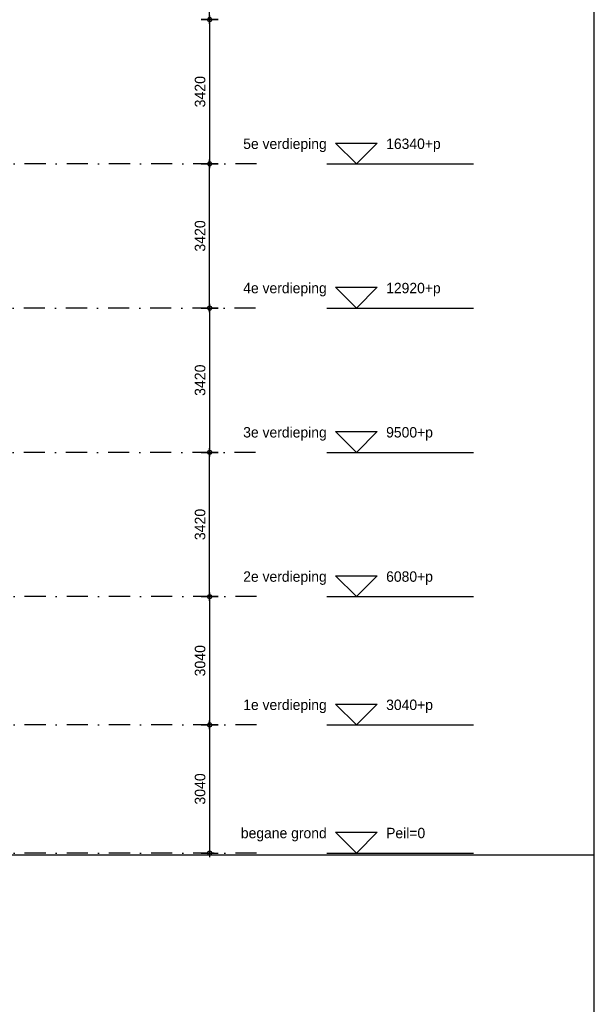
# Model space of a CAD drawing. Extents: x 0 to 140000, y 0 to 84100.
# Tile 99 of 105: x 125367 to 139000, y 42050 to 65392. Entities that reach past the tile are written whole.
import ezdxf
from ezdxf.enums import TextEntityAlignment as Align

# ---------------------------------------------------------------- set-up
doc = ezdxf.new("R2010")
doc.units = 0
doc.header["$LTSCALE"] = 100
doc.header["$MEASUREMENT"] = 0
doc.header["$PDMODE"] = 35
doc.header["$PDSIZE"] = 5
for name, pattern in [('B0201', [50, 31.25, -6.25, 6.25, -6.25]), ('B0403', [37.5, 25, -12.5]), ('DASHDOT', [1, 0.5, -0.25, 0, -0.25])]:
    doc.linetypes.add(name, pattern=pattern)
doc.layers.get('0').update_dxf_attribs({"linetype": 'CONTINUOUS'})
doc.layers.get('DEFPOINTS').update_dxf_attribs({"linetype": 'CONTINUOUS'})
for name, color, linetype in [('AL$7A---_STRAMIEN', 42, 'B0201'), ('AL11----_GRONDWERK', 4, 'CONTINUOUS'), ('AM$1A---_ALGEMEEN', 1, 'CONTINUOUS'), ('BL$8A---_HULPLIJNEN', 1, 'CONTINUOUS')]:
    doc.layers.add(name, color=color, linetype=linetype)
doc.styles.add('B-01', font='b-gbp')
doc.dimstyles.new('1732', dxfattribs={"dimscale": 100, "dimtxt": 2.5, "dimasz": 1, "dimexe": 0.18, "dimexo": 0.0625, "dimgap": 1, "dimtad": 1, "dimdec": 0, "dimzin": 0, "dimtxsty": 'B-01', "dimblk1": 'B-TOD', "dimblk2": 'B-TOD', "dimsah": 1, "dimcen": 1, "dimse1": 1, "dimse2": 1, "dimclrt": 2, "dimazin": 3, "dimtfac": 1, "dimtdec": 1, "dimtmove": 0, "dimatfit": 3, "dimtolj": 1, "dimtzin": 0})

# ---------------------------------------------------------------- blocks, each defined once
blk = doc.blocks.new('B-TOD')
for p, q in [((-1, 0), (1, 0)), ((0, -2), (0, 2))]:
    blk.add_line(p, q)
blk.add_circle((0, 0), 0.5)
blk = doc.blocks.new('*D55')
at = {"color": 0, "linetype": 'BYBLOCK'}
blk.add_line((129873, 51815), (129873, 55035), dxfattribs=at)
at = {"layer": 'DEFPOINTS', "color": 0, "linetype": 'BYBLOCK'}
for p in [(129473, 55135), (129873, 55135), (129510, 51715)]:
    blk.add_point(p, dxfattribs=at)
at = {"color": 0, "linetype": 'BYBLOCK', "xscale": 100, "yscale": 100, "zscale": 100}
for p, rotation in [((129873, 55135), 90), ((129873, 51715), 270)]:
    blk.add_blockref('B-TOD', p, dxfattribs=dict(at, rotation=rotation))
at = {"color": 2, "linetype": 'BYBLOCK', "insert": (129648, 53425), "char_height": 250, "attachment_point": 5, "rotation": 90, "style": 'B-01'}
blk.add_mtext('\\A1;3420', dxfattribs=at)
blk = doc.blocks.new('*D56')
at = {"color": 0, "linetype": 'BYBLOCK'}
blk.add_line((129873, 58455), (129873, 55235), dxfattribs=at)
at = {"layer": 'DEFPOINTS', "color": 0, "linetype": 'BYBLOCK'}
for p in [(129510, 58555), (129473, 55135), (129873, 55135)]:
    blk.add_point(p, dxfattribs=at)
at = {"color": 0, "linetype": 'BYBLOCK', "xscale": 100, "yscale": 100, "zscale": 100}
for p, rotation in [((129873, 58555), 90), ((129873, 55135), 270)]:
    blk.add_blockref('B-TOD', p, dxfattribs=dict(at, rotation=rotation))
at = {"color": 2, "linetype": 'BYBLOCK', "insert": (129648, 56845), "char_height": 250, "attachment_point": 5, "rotation": 90, "style": 'B-01'}
blk.add_mtext('\\A1;3420', dxfattribs=at)
blk = doc.blocks.new('*D57')
at = {"color": 0, "linetype": 'BYBLOCK'}
blk.add_line((129873, 65295), (129873, 62075), dxfattribs=at)
at = {"layer": 'DEFPOINTS', "color": 0, "linetype": 'BYBLOCK'}
for p in [(129510, 65395), (129473, 61975), (129873, 61975)]:
    blk.add_point(p, dxfattribs=at)
at = {"color": 0, "linetype": 'BYBLOCK', "xscale": 100, "yscale": 100, "zscale": 100}
for p, rotation in [((129873, 65395), 90), ((129873, 61975), 270)]:
    blk.add_blockref('B-TOD', p, dxfattribs=dict(at, rotation=rotation))
at = {"color": 2, "linetype": 'BYBLOCK', "insert": (129648, 63685), "char_height": 250, "attachment_point": 5, "rotation": 90, "style": 'B-01'}
blk.add_mtext('\\A1;3420', dxfattribs=at)
blk = doc.blocks.new('*D58')
at = {"color": 0, "linetype": 'BYBLOCK'}
blk.add_line((129873, 58655), (129873, 61875), dxfattribs=at)
at = {"layer": 'DEFPOINTS', "color": 0, "linetype": 'BYBLOCK'}
for p in [(129473, 61975), (129873, 61975), (129510, 58555)]:
    blk.add_point(p, dxfattribs=at)
at = {"color": 0, "linetype": 'BYBLOCK', "xscale": 100, "yscale": 100, "zscale": 100}
for p, rotation in [((129873, 61975), 90), ((129873, 58555), 270)]:
    blk.add_blockref('B-TOD', p, dxfattribs=dict(at, rotation=rotation))
at = {"color": 2, "linetype": 'BYBLOCK', "insert": (129648, 60265), "char_height": 250, "attachment_point": 5, "rotation": 90, "style": 'B-01'}
blk.add_mtext('\\A1;3420', dxfattribs=at)
blk = doc.blocks.new('*D59')
at = {"color": 0, "linetype": 'BYBLOCK'}
blk.add_line((129873, 65495), (129873, 68715), dxfattribs=at)
at = {"layer": 'DEFPOINTS', "color": 0, "linetype": 'BYBLOCK'}
for p in [(129473, 68815), (129873, 68815), (129510, 65395)]:
    blk.add_point(p, dxfattribs=at)
at = {"color": 0, "linetype": 'BYBLOCK', "xscale": 100, "yscale": 100, "zscale": 100}
for p, rotation in [((129873, 68815), 90), ((129873, 65395), 270)]:
    blk.add_blockref('B-TOD', p, dxfattribs=dict(at, rotation=rotation))
at = {"color": 2, "linetype": 'BYBLOCK', "insert": (129648, 67105), "char_height": 250, "attachment_point": 5, "rotation": 90, "style": 'B-01'}
blk.add_mtext('\\A1;3420', dxfattribs=at)
blk = doc.blocks.new('*D61')
at = {"color": 0, "linetype": 'BYBLOCK'}
blk.add_line((129873, 48575), (129873, 45735), dxfattribs=at)
at = {"layer": 'DEFPOINTS', "color": 0, "linetype": 'BYBLOCK'}
for p in [(129523, 48675), (129473, 45635), (129873, 45635)]:
    blk.add_point(p, dxfattribs=at)
at = {"color": 0, "linetype": 'BYBLOCK', "xscale": 100, "yscale": 100, "zscale": 100}
for p, rotation in [((129873, 48675), 90), ((129873, 45635), 270)]:
    blk.add_blockref('B-TOD', p, dxfattribs=dict(at, rotation=rotation))
at = {"color": 2, "linetype": 'BYBLOCK', "insert": (129648, 47155), "char_height": 250, "attachment_point": 5, "rotation": 90, "style": 'B-01'}
blk.add_mtext('\\A1;3040', dxfattribs=at)
blk = doc.blocks.new('AS01PM01')
for p, q in [((-7, 7), (7, 7)), ((0, 0), (-7, 7)), ((0, 0), (7, 7)), ((-10, 0), (39.4, 0))]:
    blk.add_line(p, q)
at = {"color": 7, "style": 'B-01'}
blk.add_attdef('PEILM', text='', height=3.5, dxfattribs=at).set_placement((-10, 5), align=Align.RIGHT)
blk.add_attdef('OMSCHR', (10, 5), '', height=3.5, dxfattribs=at)
blk = doc.blocks.new('*D62')
at = {"color": 0, "linetype": 'BYBLOCK'}
blk.add_line((129873, 51615), (129873, 48775), dxfattribs=at)
at = {"layer": 'DEFPOINTS', "color": 0, "linetype": 'BYBLOCK'}
for p in [(132050, 51715), (129873, 48675), (132000, 48675)]:
    blk.add_point(p, dxfattribs=at)
at = {"color": 0, "linetype": 'BYBLOCK', "xscale": 100, "yscale": 100, "zscale": 100}
for p, rotation in [((129873, 51715), 90), ((129873, 48675), 270)]:
    blk.add_blockref('B-TOD', p, dxfattribs=dict(at, rotation=rotation))
at = {"color": 2, "linetype": 'BYBLOCK', "insert": (129648, 50195), "char_height": 250, "attachment_point": 5, "rotation": 90, "style": 'B-01'}
blk.add_mtext('\\A1;3040', dxfattribs=at)
blk = doc.blocks.new('BORDER')
at = {"linetype": 'BYBLOCK'}
blk.add_line((1, 0), (1, 1), dxfattribs=at)

msp = doc.modelspace()

# ---------------------------------------------------------------- linework, layer by layer
at = {"layer": 'AL$7A---_STRAMIEN', "color": 1, "linetype": 'DASHDOT', "ltscale": 10}
for p, q in [((130984.9, 61974.7), (101998.1, 61974.7)), ((130964.8, 58554.7), (9153.4, 58554.7)), ((130964.8, 55134.7), (9153.4, 55134.7)), ((130984.9, 51714.7), (9173.5, 51714.7)), ((130984.9, 48674.7), (100957.8, 48674.7)), ((130984.9, 45634.7), (120636.2, 45634.7))]:
    msp.add_line(p, q, dxfattribs=at)
at = {"layer": 'AL11----_GRONDWERK'}
msp.add_line((139000, 45584.7), (121094.5, 45584.7), dxfattribs=at)

# ---------------------------------------------------------------- block references
at = {"layer": 'AM$1A---_ALGEMEEN', "xscale": 70.5, "yscale": 70.5, "zscale": 70.5}
for p, values in [((133356.3, 61974.7), {'OMSCHR': '16340+p', 'PEILM': '5e verdieping'}), ((133356.3, 58554.7), {'OMSCHR': '12920+p', 'PEILM': '4e verdieping'}), ((133356.3, 55134.7), {'OMSCHR': '9500+p', 'PEILM': '3e verdieping'}), ((133356.3, 51714.7), {'OMSCHR': '6080+p', 'PEILM': '2e verdieping'}), ((133356.3, 48674.7), {'OMSCHR': '3040+p', 'PEILM': '1e verdieping'}), ((133356.3, 45634.7), {'OMSCHR': 'Peil=0', 'PEILM': 'begane grond'})]:
    msp.add_blockref('AS01PM01', p, dxfattribs=at).add_auto_attribs(values)
at = {"layer": 'BL$8A---_HULPLIJNEN', "linetype": 'B0403', "xscale": 138000, "yscale": 82100, "zscale": 138000}
msp.add_blockref('BORDER', (1000, 1000), dxfattribs=at)

# ---------------------------------------------------------------- dimensions: what is measured, and where the dimension line sits
at = {"layer": 'AM$1A---_ALGEMEEN'}
for base, p1, p2, picture, middle in [((129873.3, 68814.7), (129510.3, 65394.7), (129473.3, 68814.7), '*D59', (129648.3, 67104.7)), ((129873.3, 61974.7), (129510.3, 65394.7), (129473.3, 61974.7), '*D57', (129648.3, 63684.7)), ((129873.3, 61974.7), (129510.3, 58554.7), (129473.3, 61974.7), '*D58', (129648.3, 60264.7)), ((129873.3, 55134.7), (129510.3, 58554.7), (129473.3, 55134.7), '*D56', (129648.3, 56844.7)), ((129873.3, 55134.7), (129510.3, 51714.7), (129473.3, 55134.7), '*D55', (129648.3, 53424.7)), ((129873.3, 48674.7), (132050.4, 51714.7), (132000.4, 48674.7), '*D62', (129648.3, 50194.7)), ((129873.3, 45634.7), (129523.3, 48674.7), (129473.3, 45634.7), '*D61', (129648.3, 47154.7))]:
    dim = msp.add_linear_dim(base=base, p1=p1, p2=p2, angle=90, dimstyle='1732', dxfattribs=at)
    dim.commit()
    dim.dimension.update_dxf_attribs({"geometry": picture, "text_midpoint": middle})

doc.saveas('drawing.dxf')
